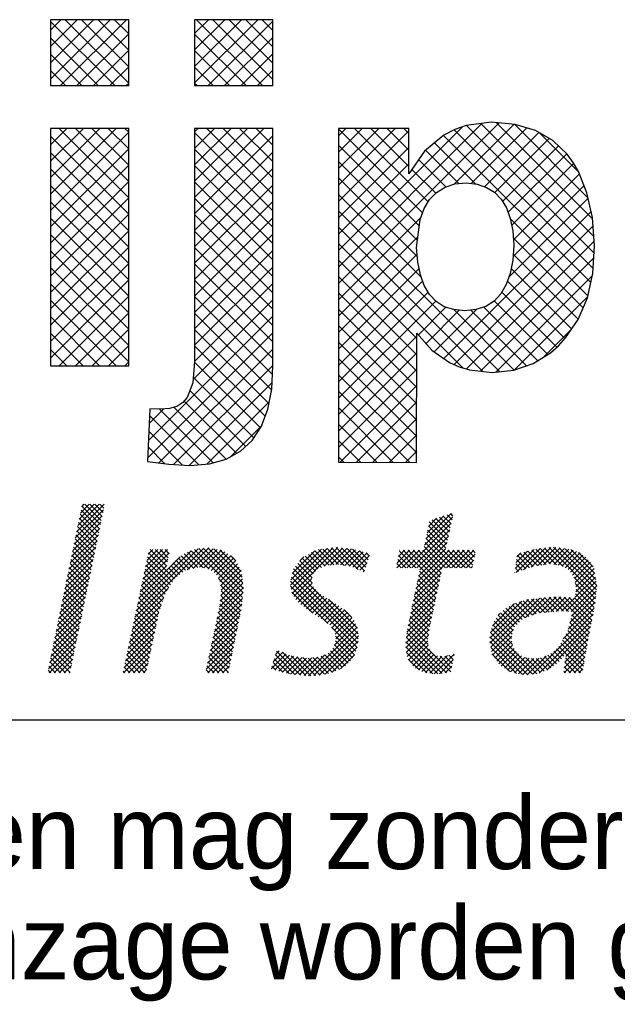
# Model space of a CAD drawing. Extents: x -33748 to 12452, y -14932 to 2888.
# Tile 146 of 194: x -27479 to -27185, y -2992 to -2507. Entities that reach past the tile are written whole.
import ezdxf

# ---------------------------------------------------------------- set-up
doc = ezdxf.new("R2010")
doc.units = 0
doc.header["$LTSCALE"] = 20
doc.layers.get('0').update_dxf_attribs({"color": 15, "linetype": 'CONTINUOUS'})
for name, color, linetype in [('00KAD070', 5, 'CONTINUOUS'), ('7', 7, 'CONTINUOUS'), ('BL$2----', 7, 'CONTINUOUS')]:
    doc.layers.add(name, color=color, linetype=linetype)
doc.styles.add('BURO-018', font='BUROFONT.shx', dxfattribs={"height": 36})

# ---------------------------------------------------------------- blocks, each defined once
blk = doc.blocks.new('A4-VER')
at = {"layer": '00KAD070', "linetype": 'CONTINUOUS'}
blk.add_line((10, 10), (200, 10), dxfattribs=at)
blk = doc.blocks.new('*X14')
at = {"color": 0}
for p, q in [((-16.562, -47.095), (-14.002, -44.535)), ((-16.446, -46.53), (-13.951, -44.035)), ((-16.329, -45.964), (-14.4, -44.035)), ((-16.213, -45.399), (-14.849, -44.035)), ((-16.096, -44.833), (-15.298, -44.035)), ((-14.357, -46.26), (-16.043, -44.574)), ((-15.98, -44.268), (-15.747, -44.035)), ((-14.281, -45.887), (-15.966, -44.201)), ((-14.204, -45.515), (-15.684, -44.035)), ((-14.127, -45.143), (-15.235, -44.035)), ((-14.05, -44.77), (-14.786, -44.035)), ((-13.974, -44.398), (-14.337, -44.035)), ((-16.679, -47.66), (-14.118, -45.1)), ((-14.511, -47.004), (-16.196, -45.318)), ((-14.434, -46.632), (-16.12, -44.946)), ((15.111, -47.751), (17.673, -45.188)), ((15.228, -47.185), (17.546, -44.867)), ((15.346, -46.618), (16.88, -45.084)), ((15.463, -46.051), (16.213, -45.301)), ((17.286, -46.921), (15.801, -45.436)), ((17.368, -46.554), (16.14, -45.325)), ((17.45, -46.187), (16.478, -45.215)), ((17.532, -45.82), (16.817, -45.105)), ((17.614, -45.453), (17.156, -44.994)), ((17.696, -45.086), (17.494, -44.884)), ((-16.911, -48.791), (-14.351, -46.231)), ((-16.795, -48.226), (-14.235, -45.666)), ((-14.741, -48.121), (-16.426, -46.435)), ((-14.664, -47.749), (-16.35, -46.063)), ((-14.587, -47.376), (-16.273, -45.691)), ((13.508, -49.803), (17.544, -45.767)), ((13.957, -49.803), (17.415, -46.345)), ((17.039, -48.021), (15.396, -46.378)), ((17.122, -47.654), (15.473, -46.006)), ((17.204, -47.288), (15.55, -45.634)), ((-17.028, -49.357), (-14.468, -46.797)), ((-14.894, -48.866), (-16.58, -47.18)), ((-14.817, -48.493), (-16.503, -46.808)), ((14.406, -49.803), (17.285, -46.924)), ((17.923, -49.803), (15.241, -47.121)), ((18.372, -49.803), (15.319, -46.749)), ((-17.261, -50.488), (-14.701, -47.928)), ((-17.144, -49.922), (-14.584, -47.362)), ((-15.047, -49.61), (-16.733, -47.925)), ((-14.971, -49.238), (-16.656, -47.552)), ((-11.166, -54.271), (-4.903, -48.008)), ((-11.044, -53.7), (-5.414, -48.07)), ((-10.313, -50.275), (-8.189, -48.151)), ((-10.191, -49.704), (-8.638, -48.151)), ((-10.069, -49.133), (-9.087, -48.151)), ((-9.947, -48.562), (-9.536, -48.151)), ((-8.284, -49.639), (-9.772, -48.151)), ((-8.207, -49.267), (-9.323, -48.151)), ((-8.131, -48.894), (-8.874, -48.151)), ((-8.054, -48.522), (-8.425, -48.151)), ((-6.425, -49.98), (-4.451, -48.005)), ((-5.861, -49.864), (-4.07, -48.073)), ((-1.396, -52.486), (-5.747, -48.134)), ((-1.351, -52.082), (-5.368, -48.065)), ((-5.301, -49.753), (-3.689, -48.141)), ((-1.306, -51.678), (-4.968, -48.016)), ((-4.911, -49.812), (-3.308, -48.209)), ((-1.354, -51.18), (-4.547, -47.988)), ((-1.432, -50.653), (-4, -48.085)), ((-1.51, -50.126), (-3.454, -48.183)), ((2.952, -51.379), (6.281, -48.05)), ((2.995, -50.886), (5.762, -48.12)), ((3.025, -51.755), (6.799, -47.98)), ((3.098, -52.131), (7.259, -47.97)), ((6.874, -49.53), (5.499, -48.155)), ((7.308, -49.515), (5.895, -48.102)), ((6.015, -49.662), (7.667, -48.01)), ((7.834, -49.592), (6.29, -48.049)), ((6.566, -49.561), (8.076, -48.05)), ((8.359, -49.669), (6.686, -47.995)), ((7.065, -49.511), (8.485, -48.091)), ((9.105, -49.966), (7.093, -47.953)), ((7.484, -49.541), (8.852, -48.172)), ((9.666, -50.077), (7.591, -48.003)), ((9.78, -49.742), (8.09, -48.052)), ((9.893, -49.406), (8.588, -48.101)), ((12.61, -49.803), (14.211, -48.202)), ((12.622, -49.342), (13.762, -48.202)), ((12.739, -48.776), (13.313, -48.202)), ((12.855, -48.21), (12.864, -48.202)), ((13.059, -49.803), (14.66, -48.202)), ((16.382, -51.405), (13.179, -48.202)), ((16.46, -51.034), (13.628, -48.202)), ((16.538, -50.663), (14.077, -48.202)), ((14.209, -52.245), (18.252, -48.202)), ((14.325, -51.68), (17.803, -48.202)), ((14.442, -51.114), (17.354, -48.202)), ((16.616, -50.292), (14.526, -48.202)), ((14.558, -50.548), (17.026, -48.081)), ((14.675, -49.983), (17.156, -47.502)), ((16.694, -49.921), (14.975, -48.202)), ((17.025, -49.803), (15.087, -47.865)), ((17.474, -49.803), (15.164, -47.493)), ((17.1, -49.803), (18.701, -48.202)), ((18.821, -49.803), (17.22, -48.202)), ((17.549, -49.803), (19.15, -48.202)), ((19.27, -49.803), (17.669, -48.202)), ((17.998, -49.803), (19.599, -48.202)), ((19.486, -49.57), (18.118, -48.202)), ((19.563, -49.198), (18.567, -48.202)), ((19.64, -48.825), (19.016, -48.202)), ((19.716, -48.453), (19.465, -48.202)), ((23.357, -49.832), (25.047, -48.142)), ((23.42, -50.218), (25.59, -48.048)), ((24.107, -49.98), (26.087, -48)), ((24.795, -49.741), (26.584, -47.952)), ((26.148, -49.497), (24.845, -48.194)), ((26.555, -49.455), (25.203, -48.102)), ((25.38, -49.605), (27.039, -47.947)), ((27.081, -49.532), (25.597, -48.047)), ((25.903, -49.531), (27.429, -48.006)), ((27.683, -49.684), (26.006, -48.008)), ((30.667, -52.22), (26.416, -47.968)), ((26.425, -49.458), (27.818, -48.065)), ((30.704, -51.808), (26.825, -47.929)), ((26.836, -49.496), (28.208, -48.124)), ((27.228, -49.554), (28.591, -48.19)), ((30.742, -51.397), (27.337, -47.992)), ((30.662, -50.868), (27.866, -48.072)), ((30.569, -50.326), (28.396, -48.152)), ((-17.494, -51.619), (-14.934, -49.059)), ((-17.377, -51.053), (-14.817, -48.493)), ((-15.278, -50.727), (-16.963, -49.042)), ((-15.201, -50.355), (-16.886, -48.67)), ((-15.124, -49.983), (-16.81, -48.297)), ((-10.922, -53.129), (-6.052, -48.259)), ((-10.8, -52.559), (-7.059, -48.817)), ((-10.556, -51.417), (-8.156, -49.016)), ((-10.435, -50.846), (-8.04, -48.451)), ((-7.747, -51.073), (-10.002, -48.819)), ((-8.36, -50.012), (-9.923, -48.449)), ((-6.563, -50.012), (-7.454, -49.122)), ((-6.194, -49.932), (-7.2, -48.926)), ((-5.821, -49.856), (-6.947, -48.731)), ((-5.448, -49.78), (-6.693, -48.535)), ((-4.977, -49.802), (-6.384, -48.395)), ((-4.411, -49.92), (-6.066, -48.265)), ((-4.521, -49.872), (-3.006, -48.356)), ((-4.237, -50.036), (-2.735, -48.535)), ((-3.967, -50.216), (-2.465, -48.713)), ((-3.758, -50.455), (-2.194, -48.891)), ((-2.009, -49.179), (-2.494, -48.693)), ((3.118, -50.314), (5.158, -48.275)), ((3.811, -49.173), (4.163, -48.821)), ((5.22, -50.122), (4.016, -48.918)), ((5.445, -49.897), (4.296, -48.748)), ((5.759, -49.763), (4.585, -48.589)), ((6.082, -49.636), (4.875, -48.43)), ((6.466, -49.571), (5.165, -48.271)), ((7.876, -49.598), (9.206, -48.268)), ((8.267, -49.655), (9.56, -48.363)), ((8.612, -49.76), (9.913, -48.459)), ((8.929, -49.892), (10.138, -48.682)), ((10.007, -49.071), (9.203, -48.267)), ((10.12, -48.736), (9.818, -48.433)), ((13.433, -49.803), (12.682, -49.052)), ((13.882, -49.803), (12.759, -48.68)), ((14.331, -49.803), (12.835, -48.307)), ((18.447, -49.803), (19.695, -48.555)), ((18.896, -49.803), (19.579, -49.12)), ((23.425, -49.315), (24.442, -48.298)), ((24.314, -49.908), (23.46, -49.054)), ((23.494, -48.797), (23.837, -48.454)), ((24.647, -49.792), (23.513, -48.657)), ((24.981, -49.676), (23.774, -48.47)), ((25.361, -49.608), (24.131, -48.378)), ((25.755, -49.552), (24.488, -48.286)), ((27.598, -49.633), (28.907, -48.323)), ((27.877, -49.802), (29.222, -48.457)), ((28.156, -49.972), (29.484, -48.644)), ((28.369, -50.209), (29.746, -48.831)), ((28.545, -50.482), (29.96, -49.066)), ((30.397, -49.704), (29.095, -48.403)), ((-17.61, -52.184), (-15.05, -49.624)), ((-15.431, -51.472), (-17.116, -49.787)), ((-15.354, -51.1), (-17.04, -49.414)), ((-10.678, -51.988), (-8.272, -49.581)), ((-8.267, -51.901), (-10.239, -49.929)), ((-8.093, -51.625), (-10.16, -49.559)), ((-7.92, -51.349), (-10.081, -49.189)), ((-7.322, -50.6), (-8.104, -49.818)), ((-7.069, -50.404), (-7.892, -49.581)), ((-6.816, -50.208), (-7.681, -49.344)), ((-3.587, -50.733), (-2.017, -49.164)), ((-3.443, -51.038), (-1.855, -49.45)), ((-3.389, -51.434), (-1.692, -49.736)), ((-3.336, -51.829), (-1.529, -50.023)), ((9.088, -55.786), (3.215, -49.912)), ((4.931, -51.179), (3.415, -49.664)), ((4.915, -50.714), (3.616, -49.415)), ((5.001, -50.352), (3.816, -49.166)), ((9.246, -50.024), (9.909, -49.361)), ((9.563, -50.156), (9.679, -50.04)), ((12.535, -49.803), (12.528, -49.796)), ((12.984, -49.803), (12.605, -49.424)), ((19.345, -49.803), (19.462, -49.686)), ((23.648, -50.139), (23.355, -49.847)), ((23.981, -50.024), (23.407, -49.45)), ((28.716, -50.76), (30.172, -49.303)), ((28.774, -51.15), (30.334, -49.59)), ((28.832, -51.541), (30.492, -49.881)), ((-17.843, -53.315), (-15.283, -50.755)), ((-17.727, -52.75), (-15.167, -50.19)), ((-15.661, -52.589), (-17.346, -50.904)), ((-15.584, -52.217), (-17.27, -50.531)), ((-15.508, -51.844), (-17.193, -50.159)), ((-8.534, -52.531), (-10.397, -50.669)), ((-8.421, -52.196), (-10.318, -50.299)), ((-7.574, -50.797), (-8.316, -50.056)), ((-1.441, -52.89), (-3.569, -50.761)), ((-3.43, -52.822), (-1.41, -50.802)), ((-3.375, -52.318), (-1.468, -50.41)), ((9.063, -56.658), (3.048, -50.643)), ((9.103, -56.249), (3.127, -50.273)), ((3.273, -52.405), (4.899, -50.778)), ((13.976, -53.376), (16.498, -50.854)), ((14.092, -52.811), (16.618, -50.285)), ((16.149, -52.519), (14.493, -50.863)), ((16.227, -52.148), (14.57, -50.491)), ((16.304, -51.776), (14.647, -50.119)), ((23.314, -50.255), (23.302, -50.243)), ((30.629, -52.631), (28.662, -50.663)), ((28.793, -52.478), (30.624, -50.647)), ((28.843, -51.979), (30.558, -50.264)), ((-17.959, -53.88), (-15.4, -51.321)), ((-15.814, -53.334), (-17.5, -51.648)), ((-15.738, -52.961), (-17.423, -51.276)), ((-11.288, -54.842), (-8.131, -51.685)), ((-8.875, -53.538), (-10.634, -51.779)), ((-8.761, -53.203), (-10.555, -51.409)), ((-8.648, -52.867), (-10.476, -51.039)), ((-3.61, -53.9), (-1.295, -51.585)), ((-3.491, -53.331), (-1.352, -51.193)), ((-1.486, -53.294), (-3.396, -51.384)), ((8.99, -57.034), (2.968, -51.012)), ((6.354, -54.847), (2.968, -51.461)), ((3.45, -52.676), (4.935, -51.191)), ((3.647, -52.928), (5.058, -51.518)), ((3.9, -53.124), (5.254, -51.771)), ((13.859, -53.942), (16.379, -51.422)), ((15.993, -53.261), (14.34, -51.608)), ((16.071, -52.89), (14.417, -51.236)), ((27.966, -53.754), (30.69, -51.03)), ((28.405, -53.764), (30.739, -51.43)), ((30.591, -53.041), (28.787, -51.238)), ((30.517, -53.417), (28.865, -51.764)), ((-18.192, -55.011), (-15.633, -52.452)), ((-18.076, -54.446), (-15.516, -51.886)), ((-15.968, -54.078), (-17.653, -52.393)), ((-15.891, -53.706), (-17.576, -52.021)), ((-11.41, -55.413), (-8.537, -52.541)), ((-9.068, -54.243), (-10.792, -52.519)), ((-8.988, -53.874), (-10.713, -52.149)), ((-3.849, -55.036), (-1.408, -52.595)), ((-3.73, -54.468), (-1.352, -52.09)), ((-1.688, -54.439), (-3.418, -52.709)), ((-1.612, -54.066), (-3.374, -52.304)), ((-1.535, -53.694), (-3.329, -51.899)), ((4.976, -53.918), (3.076, -52.019)), ((4.153, -53.32), (5.467, -52.006)), ((4.408, -53.515), (5.707, -52.215)), ((4.67, -53.701), (5.982, -52.389)), ((4.933, -53.888), (6.257, -52.564)), ((9.024, -55.272), (6.416, -52.664)), ((13.626, -55.073), (16.14, -52.559)), ((13.743, -54.507), (16.259, -51.99)), ((15.837, -54.003), (14.187, -52.353)), ((15.915, -53.632), (14.263, -51.98)), ((21.04, -56.19), (24.553, -52.677)), ((21.05, -56.629), (25.056, -52.623)), ((21.121, -57.007), (25.56, -52.568)), ((24.247, -54.33), (26.063, -52.514)), ((25.597, -53.885), (24.405, -52.693)), ((26.014, -53.852), (24.811, -52.649)), ((24.94, -54.086), (26.567, -52.46)), ((26.43, -53.82), (25.216, -52.606)), ((25.589, -53.886), (27.049, -52.426)), ((26.846, -53.787), (25.621, -52.562)), ((27.262, -53.754), (26.026, -52.518)), ((26.077, -53.847), (27.475, -52.45)), ((27.706, -53.748), (26.432, -52.474)), ((26.564, -53.809), (27.9, -52.473)), ((28.165, -53.759), (26.837, -52.431)), ((27.052, -53.771), (28.326, -52.497)), ((30.15, -55.295), (27.295, -52.44)), ((27.527, -53.744), (28.751, -52.52)), ((30.224, -54.919), (27.77, -52.466)), ((30.297, -54.544), (28.245, -52.492)), ((28.285, -54.783), (30.649, -52.419)), ((28.432, -54.187), (30.694, -51.924)), ((30.37, -54.168), (28.721, -52.518)), ((30.444, -53.793), (28.824, -52.173)), ((-18.425, -56.142), (-15.866, -53.583)), ((-18.309, -55.577), (-15.749, -53.017)), ((-16.198, -55.195), (-17.883, -53.51)), ((-16.121, -54.823), (-17.806, -53.138)), ((-16.044, -54.451), (-17.73, -52.765)), ((-11.532, -55.984), (-8.767, -53.219)), ((-9.224, -54.985), (-10.95, -53.259)), ((-9.146, -54.614), (-10.871, -52.889)), ((-4.088, -56.173), (-1.52, -53.606)), ((-3.968, -55.605), (-1.464, -53.1)), ((-1.841, -55.184), (-3.526, -53.499)), ((-1.765, -54.811), (-3.462, -53.113)), ((5.195, -54.074), (6.532, -52.738)), ((5.468, -54.251), (6.807, -52.912)), ((5.75, -54.417), (7.082, -53.086)), ((6.033, -54.583), (7.356, -53.26)), ((6.281, -54.785), (7.613, -53.452)), ((8.522, -54.321), (7.784, -53.584)), ((13.514, -55.634), (16.021, -53.127)), ((15.603, -55.116), (13.956, -53.47)), ((15.681, -54.745), (14.033, -53.097)), ((15.759, -54.374), (14.11, -52.725)), ((21.094, -55.687), (23.956, -52.825)), ((21.268, -55.064), (23.277, -53.055)), ((23.743, -54.725), (22.483, -53.465)), ((23.975, -54.508), (22.779, -53.312)), ((24.246, -54.33), (23.075, -53.159)), ((24.579, -54.213), (23.378, -53.013)), ((24.911, -54.097), (23.717, -52.903)), ((25.243, -53.98), (24.056, -52.793)), ((27.704, -56.262), (30.51, -53.456)), ((28.138, -55.378), (30.604, -52.913)), ((-18.542, -56.708), (-15.982, -54.148)), ((-16.351, -55.94), (-18.036, -54.255)), ((-16.275, -55.567), (-17.96, -53.882)), ((-11.776, -57.126), (-9.115, -54.465)), ((-11.654, -56.555), (-8.996, -53.897)), ((-9.458, -56.098), (-11.187, -54.369)), ((-9.38, -55.727), (-11.108, -53.999)), ((-9.302, -55.356), (-11.029, -53.629)), ((-4.207, -56.742), (-1.632, -54.167)), ((-1.994, -55.929), (-3.682, -54.241)), ((-1.918, -55.556), (-3.604, -53.87)), ((6.523, -54.992), (7.867, -53.647)), ((6.727, -55.236), (8.121, -53.842)), ((6.912, -55.5), (8.329, -54.083)), ((7.021, -55.841), (8.53, -54.332)), ((13.412, -56.634), (15.782, -54.264)), ((13.463, -56.134), (15.901, -53.696)), ((15.48, -55.892), (13.803, -54.214)), ((15.533, -55.495), (13.88, -53.842)), ((23.052, -55.83), (21.609, -54.386)), ((23.15, -55.479), (21.788, -54.117)), ((21.832, -54.051), (21.937, -53.946)), ((23.28, -55.16), (22.006, -53.886)), ((23.512, -54.943), (22.245, -53.675)), ((24.952, -59.462), (30.401, -54.014)), ((30.003, -56.046), (28.375, -54.417)), ((30.077, -55.67), (28.463, -54.057)), ((-18.774, -57.839), (-16.215, -55.279)), ((-18.658, -57.273), (-16.099, -54.714)), ((-16.581, -57.057), (-18.266, -55.372)), ((-16.505, -56.684), (-18.19, -54.999)), ((-16.428, -56.312), (-18.113, -54.627)), ((-11.898, -57.697), (-9.235, -55.034)), ((-9.614, -56.84), (-11.345, -55.109)), ((-9.536, -56.469), (-11.266, -54.739)), ((-4.446, -57.878), (-1.864, -55.297)), ((-4.326, -57.31), (-1.748, -54.732)), ((-2.224, -57.046), (-3.916, -55.354)), ((-2.147, -56.674), (-3.838, -54.983)), ((-2.071, -56.301), (-3.76, -54.612)), ((4.6, -59.609), (9.003, -55.205)), ((8.89, -57.384), (6.691, -55.185)), ((6.939, -56.821), (8.861, -54.899)), ((7.07, -56.241), (8.719, -54.592)), ((13.426, -57.069), (15.662, -54.833)), ((13.486, -57.458), (15.546, -55.398)), ((17.489, -59.247), (13.573, -55.331)), ((15.442, -56.751), (13.65, -54.959)), ((15.428, -56.288), (13.726, -54.586)), ((25.294, -59.419), (21.182, -55.307)), ((21.192, -57.386), (23.184, -55.394)), ((23.081, -56.757), (21.3, -54.976)), ((23.003, -56.23), (21.429, -54.656)), ((25.499, -59.364), (30.291, -54.572)), ((26.222, -59.091), (30.182, -55.13)), ((29.863, -56.804), (28.197, -55.138)), ((29.93, -56.422), (28.286, -54.778)), ((-18.891, -58.404), (-16.332, -55.845)), ((-16.735, -57.801), (-18.42, -56.116)), ((-16.658, -57.429), (-18.343, -55.744)), ((-12.142, -58.839), (-9.474, -56.171)), ((-12.02, -58.268), (-9.354, -55.602)), ((-9.848, -57.953), (-11.582, -56.219)), ((-9.77, -57.582), (-11.503, -55.849)), ((-9.692, -57.211), (-11.424, -55.479)), ((-4.565, -58.447), (-1.98, -55.862)), ((-2.377, -57.791), (-4.072, -56.096)), ((-2.3, -57.419), (-3.994, -55.725)), ((5.083, -59.575), (9.064, -55.594)), ((5.567, -59.54), (9.114, -55.993)), ((8.757, -57.699), (7.054, -55.997)), ((16.727, -59.383), (13.465, -56.121)), ((17.122, -59.329), (13.506, -55.713)), ((13.547, -57.846), (15.477, -55.916)), ((24.496, -59.519), (21.053, -56.076)), ((24.895, -59.469), (21.096, -55.67)), ((21.295, -57.731), (23.032, -55.994)), ((29.664, -57.952), (27.803, -56.091)), ((27.851, -58.36), (29.964, -56.246)), ((27.919, -57.842), (30.073, -55.688)), ((29.73, -57.569), (27.969, -55.808)), ((29.797, -57.187), (28.108, -55.498)), ((-19.007, -58.969), (-16.448, -56.41)), ((-18.921, -59.332), (-16.565, -56.976)), ((-16.888, -58.546), (-18.573, -56.861)), ((-16.811, -58.174), (-18.496, -56.489)), ((-12.186, -59.332), (-9.593, -56.739)), ((-10.004, -58.695), (-11.74, -56.959)), ((-9.926, -58.324), (-11.661, -56.589)), ((-4.684, -59.015), (-2.096, -56.427)), ((-4.552, -59.332), (-2.212, -56.992)), ((-2.53, -58.536), (-4.227, -56.838)), ((-2.453, -58.164), (-4.149, -56.467)), ((6.113, -59.443), (9.081, -56.475)), ((6.707, -59.298), (8.998, -57.007)), ((8.18, -58.469), (6.795, -57.084)), ((8.404, -58.245), (6.946, -56.787)), ((8.591, -57.983), (7.029, -56.421)), ((15.86, -59.414), (13.41, -56.964)), ((16.331, -59.436), (13.423, -56.528)), ((13.683, -58.159), (15.408, -56.434)), ((13.861, -58.43), (15.457, -56.834)), ((14.039, -58.701), (15.567, -57.173)), ((24.002, -59.474), (21.026, -56.498)), ((23.463, -59.384), (21.129, -57.05)), ((21.479, -57.997), (23.026, -56.45)), ((21.662, -58.262), (23.094, -56.83)), ((21.846, -58.527), (23.231, -57.142)), ((27.746, -57.83), (27.082, -57.166)), ((29.464, -59.099), (27.306, -56.941)), ((29.531, -58.717), (27.472, -56.658)), ((29.597, -58.334), (27.638, -56.375)), ((27.782, -58.877), (29.865, -56.794)), ((-17.449, -59.332), (-18.803, -57.978)), ((-17.041, -59.291), (-18.727, -57.606)), ((-16.965, -58.918), (-18.65, -57.233)), ((-18.472, -59.332), (-16.681, -57.541)), ((-10.714, -59.332), (-11.977, -58.069)), ((-10.265, -59.332), (-11.898, -57.699)), ((-10.082, -59.066), (-11.819, -57.329)), ((-11.737, -59.332), (-9.713, -57.308)), ((-11.288, -59.332), (-9.832, -57.876)), ((-3.081, -59.332), (-4.461, -57.952)), ((-2.683, -59.281), (-4.383, -57.581)), ((-2.606, -58.909), (-4.305, -57.209)), ((-4.103, -59.332), (-2.328, -57.557)), ((1.195, -58.973), (2.565, -57.602)), ((1.395, -58.323), (2.25, -57.469)), ((2.862, -59.437), (1.478, -58.054)), ((1.543, -59.074), (2.881, -57.736)), ((3.361, -59.488), (1.584, -57.711)), ((1.596, -57.674), (1.934, -57.336)), ((3.861, -59.539), (1.69, -57.368)), ((1.893, -59.173), (3.233, -57.833)), ((4.361, -59.589), (2.234, -57.462)), ((2.244, -59.271), (3.628, -57.887)), ((2.594, -59.37), (4.022, -57.942)), ((2.965, -59.448), (4.416, -57.996)), ((4.814, -59.594), (3.012, -57.791)), ((3.373, -59.489), (4.893, -57.969)), ((5.233, -59.564), (3.545, -57.876)), ((3.78, -59.531), (5.4, -57.911)), ((5.651, -59.533), (4.066, -57.948)), ((4.188, -59.572), (6.071, -57.689)), ((6.027, -59.46), (4.573, -58.005)), ((6.403, -59.387), (4.976, -57.959)), ((6.748, -59.282), (5.379, -57.913)), ((7.072, -59.157), (5.749, -57.834)), ((7.388, -59.025), (6.058, -57.695)), ((7.669, -58.856), (6.368, -57.555)), ((7.95, -58.688), (6.592, -57.33)), ((7.49, -58.964), (8.759, -57.694)), ((15.332, -59.336), (13.492, -57.495)), ((14.287, -58.902), (15.743, -57.446)), ((14.575, -59.063), (15.993, -57.645)), ((14.863, -59.224), (16.303, -57.785)), ((15.218, -59.319), (16.68, -57.856)), ((15.608, -59.377), (17.211, -57.774)), ((15.999, -59.435), (17.796, -57.639)), ((17.569, -58.878), (16.519, -57.828)), ((17.648, -58.508), (16.955, -57.815)), ((17.727, -58.139), (17.334, -57.746)), ((17.807, -57.769), (17.699, -57.661)), ((22.839, -59.209), (21.232, -57.602)), ((22.081, -58.741), (23.42, -57.403)), ((22.359, -58.912), (23.646, -57.626)), ((22.636, -59.084), (23.922, -57.798)), ((22.914, -59.255), (24.222, -57.948)), ((23.267, -59.351), (24.606, -58.012)), ((23.652, -59.415), (25.019, -58.048)), ((24.037, -59.48), (25.522, -57.995)), ((25.636, -59.312), (24.282, -57.958)), ((24.439, -59.526), (26.153, -57.812)), ((25.962, -59.189), (24.821, -58.048)), ((26.288, -59.066), (25.246, -58.024)), ((26.558, -58.887), (25.646, -57.975)), ((26.821, -58.701), (25.986, -57.866)), ((27.084, -58.515), (26.311, -57.742)), ((27.318, -58.3), (26.585, -57.567)), ((27.532, -58.065), (26.851, -57.384)), ((27.776, -59.332), (29.771, -57.338)), ((29.248, -59.332), (27.901, -57.984)), ((28.225, -59.332), (29.676, -57.881)), ((-18.347, -59.332), (-18.957, -58.723)), ((-17.898, -59.332), (-18.88, -58.35)), ((-18.023, -59.332), (-16.798, -58.107)), ((-17.574, -59.332), (-16.914, -58.672)), ((-11.612, -59.332), (-12.135, -58.809)), ((-11.163, -59.332), (-12.056, -58.439)), ((-10.839, -59.332), (-9.952, -58.445)), ((-3.979, -59.332), (-4.617, -58.694)), ((-3.53, -59.332), (-4.539, -58.323)), ((-3.654, -59.332), (-2.445, -58.122)), ((-3.205, -59.332), (-2.561, -58.687)), ((1.623, -59.097), (1.267, -58.74)), ((2.247, -59.272), (1.373, -58.397)), ((14.655, -59.107), (13.636, -58.088)), ((16.465, -59.418), (17.723, -58.16)), ((16.984, -59.348), (17.6, -58.732)), ((28.35, -59.332), (27.795, -58.777)), ((28.799, -59.332), (27.848, -58.381)), ((28.675, -59.332), (29.582, -58.425)), ((29.124, -59.332), (29.487, -58.968)), ((-18.796, -59.332), (-19.033, -59.095)), ((-17.125, -59.332), (-17.031, -59.238)), ((-12.061, -59.332), (-12.214, -59.179)), ((-10.39, -59.332), (-10.071, -59.013)), ((-4.428, -59.332), (-4.695, -59.065)), ((-2.756, -59.332), (-2.677, -59.252)), ((27.901, -59.332), (27.743, -59.174))]:
    blk.add_line(p, q, dxfattribs=at)

msp = doc.modelspace()

# ---------------------------------------------------------------- linework, layer by layer
at = {"color": 170}
for p, q in [((-27464.23136, -2536.08057), (-27434.89068, -2506.73989)), ((-27464.23136, -2527.99834), (-27442.97291, -2506.73989)), ((-27464.23136, -2519.91611), (-27451.05514, -2506.73989)), ((-27464.23136, -2511.83388), (-27459.13737, -2506.73989)), ((-27432.59281, -2539.21204), (-27464.23136, -2507.5735)), ((-27459.2806, -2539.21204), (-27426.80845, -2506.73989)), ((-27425.72865, -2537.99397), (-27456.98274, -2506.73989)), ((-27425.72865, -2529.91174), (-27448.90051, -2506.73989)), ((-27425.72865, -2521.82951), (-27440.81828, -2506.73989)), ((-27425.72865, -2513.74728), (-27432.73605, -2506.73989)), ((-27393.24619, -2537.83547), (-27362.1506, -2506.73989)), ((-27393.24619, -2529.75324), (-27370.23283, -2506.73989)), ((-27393.24619, -2521.67101), (-27378.31506, -2506.73989)), ((-27393.24619, -2513.58878), (-27386.39729, -2506.73989)), ((-27359.85274, -2539.21204), (-27392.3249, -2506.73989)), ((-27386.54053, -2539.21204), (-27354.73833, -2507.40985)), ((-27354.73833, -2536.24422), (-27384.24267, -2506.73989)), ((-27354.73833, -2528.16199), (-27376.16044, -2506.73989)), ((-27354.73833, -2520.07976), (-27368.0782, -2506.73989)), ((-27354.73833, -2511.99753), (-27359.99597, -2506.73989)), ((-27440.67504, -2539.21204), (-27464.23136, -2515.65573)), ((-27451.19837, -2539.21204), (-27425.72865, -2513.74233)), ((-27367.93497, -2539.21204), (-27393.24619, -2513.90083)), ((-27378.4583, -2539.21204), (-27354.73833, -2515.49208)), ((-27443.11614, -2539.21204), (-27425.72865, -2521.82456)), ((-27376.0172, -2539.21204), (-27393.24619, -2521.98306)), ((-27448.75727, -2539.21204), (-27464.23136, -2523.73796)), ((-27370.37607, -2539.21204), (-27354.73833, -2523.57431)), ((-27456.8395, -2539.21204), (-27464.23136, -2531.82019)), ((-27435.03391, -2539.21204), (-27425.72865, -2529.90679)), ((-27384.09943, -2539.21204), (-27393.24619, -2530.06529)), ((-27362.29384, -2539.21204), (-27354.73833, -2531.65654)), ((-27426.95168, -2539.21204), (-27425.72865, -2537.98902)), ((-27392.18166, -2539.21204), (-27393.24619, -2538.14752)), ((-27464.23136, -2592.65618), (-27431.87866, -2560.30348)), ((-27464.23136, -2584.57395), (-27439.96089, -2560.30348)), ((-27464.23136, -2576.49172), (-27448.04312, -2560.30348)), ((-27464.23136, -2568.40949), (-27456.12535, -2560.30348)), ((-27464.23136, -2560.32726), (-27464.20758, -2560.30348)), ((-27425.72865, -2594.56959), (-27459.99476, -2560.30348)), ((-27425.72865, -2586.48736), (-27451.91253, -2560.30348)), ((-27425.72865, -2578.40513), (-27443.8303, -2560.30348)), ((-27425.72865, -2570.3229), (-27435.74806, -2560.30348)), ((-27425.72865, -2562.24066), (-27427.66583, -2560.30348)), ((-27393.24619, -2594.41109), (-27359.13859, -2560.30348)), ((-27393.24619, -2586.32886), (-27367.22082, -2560.30348)), ((-27393.24619, -2578.24663), (-27375.30305, -2560.30348)), ((-27393.24619, -2570.1644), (-27383.38528, -2560.30348)), ((-27393.24619, -2562.08217), (-27391.46751, -2560.30348)), ((-27354.73833, -2592.81983), (-27387.25468, -2560.30348)), ((-27354.73833, -2584.7376), (-27379.17245, -2560.30348)), ((-27354.73833, -2576.65537), (-27371.09022, -2560.30348)), ((-27354.73833, -2568.57314), (-27363.00799, -2560.30348)), ((-27354.73833, -2560.49091), (-27354.92576, -2560.30348)), ((-27322.39503, -2636.71116), (-27243.21987, -2557.536)), ((-27322.39503, -2628.62893), (-27251.54648, -2557.78038)), ((-27322.39503, -2620.5467), (-27261.34042, -2559.49209)), ((-27322.39503, -2588.21778), (-27294.48074, -2560.30348)), ((-27322.39503, -2580.13554), (-27302.56297, -2560.30348)), ((-27322.39503, -2572.05331), (-27310.6452, -2560.30348)), ((-27322.39503, -2563.97108), (-27318.72743, -2560.30348)), ((-27280.97893, -2601.92139), (-27322.39503, -2560.50529)), ((-27322.39503, -2596.30001), (-27287.6859, -2561.59088)), ((-27278.27604, -2596.54206), (-27314.51461, -2560.30348)), ((-27287.6859, -2579.04996), (-27306.43238, -2560.30348)), ((-27287.6859, -2570.96773), (-27298.35015, -2560.30348)), ((-27287.6859, -2562.8855), (-27290.26792, -2560.30348)), ((-27265.39295, -2587.79131), (-27235.8777, -2558.27606)), ((-27197.01792, -2629.30679), (-27265.38225, -2560.94246)), ((-27196.50776, -2621.73472), (-27259.39956, -2558.84291)), ((-27256.982, -2587.46259), (-27229.58466, -2560.06525)), ((-27196.61602, -2613.54423), (-27252.28055, -2557.8797)), ((-27197.26812, -2604.8099), (-27244.69023, -2557.38779)), ((-27199.50409, -2594.4917), (-27235.70202, -2558.29376)), ((-27464.23136, -2600.73841), (-27425.72865, -2562.23571)), ((-27425.72865, -2602.65182), (-27464.23136, -2564.14912)), ((-27354.73833, -2600.90206), (-27393.24619, -2562.39421)), ((-27393.24619, -2602.49332), (-27354.73833, -2563.98546)), ((-27198.15239, -2636.25455), (-27270.62465, -2563.78229)), ((-27250.47334, -2589.03616), (-27223.71485, -2562.27766)), ((-27245.30563, -2591.95068), (-27218.5648, -2565.20985)), ((-27203.96129, -2581.95226), (-27223.53151, -2562.38205)), ((-27464.23136, -2608.82064), (-27425.72865, -2570.31794)), ((-27354.73833, -2608.9843), (-27393.24619, -2570.47644)), ((-27282.57955, -2608.40301), (-27322.39503, -2568.58752)), ((-27322.39503, -2604.38224), (-27287.6859, -2569.67311)), ((-27263.08263, -2587.48877), (-27279.43944, -2571.13196)), ((-27254.75518, -2587.73399), (-27275.03205, -2567.45712)), ((-27241.55113, -2596.27841), (-27214.09937, -2568.82665)), ((-27425.72865, -2610.73405), (-27464.23136, -2572.23135)), ((-27393.24619, -2610.57555), (-27354.73833, -2572.06769)), ((-27269.52351, -2589.13012), (-27282.87991, -2575.77372)), ((-27238.85114, -2601.66065), (-27209.98025, -2572.78976)), ((-27464.23136, -2616.90287), (-27425.72865, -2578.40017)), ((-27425.72865, -2618.81628), (-27464.23136, -2580.31358)), ((-27354.73833, -2617.06653), (-27393.24619, -2578.55867)), ((-27393.24619, -2618.65778), (-27354.73833, -2580.14992)), ((-27283.46918, -2615.5956), (-27322.39503, -2576.66975)), ((-27322.39503, -2612.46447), (-27287.6859, -2577.75534)), ((-27274.47037, -2592.26549), (-27286.191, -2580.54486)), ((-27237.07639, -2607.96813), (-27206.53516, -2577.4269)), ((-27283.55351, -2623.59351), (-27322.39503, -2584.75198)), ((-27236.22963, -2615.2036), (-27203.68671, -2582.66068)), ((-27464.23136, -2624.9851), (-27425.72865, -2586.4824)), ((-27425.72865, -2626.89851), (-27464.23136, -2588.39581)), ((-27354.73833, -2625.14876), (-27393.24619, -2586.6409)), ((-27393.24619, -2626.74001), (-27354.73833, -2588.23215)), ((-27236.38211, -2623.43831), (-27201.42907, -2588.48527)), ((-27464.23136, -2633.06733), (-27425.72865, -2594.56463)), ((-27354.73833, -2633.23099), (-27393.24619, -2594.72313)), ((-27281.67608, -2633.55317), (-27322.39503, -2592.83421)), ((-27238.40606, -2633.54449), (-27199.47629, -2594.61472)), ((-27425.72865, -2634.98074), (-27464.23136, -2596.47804)), ((-27393.24619, -2634.82224), (-27354.73833, -2596.31438)), ((-27464.23136, -2641.14956), (-27425.72865, -2602.64686)), ((-27425.72865, -2643.06297), (-27464.23136, -2604.56027)), ((-27354.73833, -2641.31322), (-27393.24619, -2602.80536)), ((-27393.24619, -2642.90447), (-27354.73833, -2604.39661)), ((-27243.13005, -2680.18142), (-27322.39503, -2600.91644)), ((-27322.39503, -2644.79339), (-27281.81811, -2604.21647)), ((-27270.51692, -2673.73758), (-27197.9865, -2601.20716)), ((-27199.59504, -2642.89413), (-27237.78575, -2604.70342)), ((-27251.41609, -2679.97762), (-27322.39503, -2608.99867)), ((-27265.40903, -2676.71192), (-27197.00682, -2608.30972)), ((-27464.23136, -2649.23179), (-27425.72865, -2610.72909)), ((-27425.72865, -2651.1452), (-27464.23136, -2612.6425)), ((-27354.73833, -2649.39545), (-27393.24619, -2610.88759)), ((-27393.24619, -2650.9867), (-27354.73833, -2612.47884)), ((-27322.39503, -2652.87562), (-27283.23688, -2613.71747)), ((-27201.88997, -2648.68143), (-27236.28017, -2614.29123)), ((-27464.23136, -2657.31402), (-27425.72865, -2618.81132)), ((-27354.73833, -2657.47768), (-27393.24619, -2618.96982)), ((-27261.20727, -2678.26867), (-27322.39503, -2617.0809)), ((-27259.39546, -2678.78058), (-27196.44533, -2615.83045)), ((-27425.72865, -2659.22743), (-27464.23136, -2620.72473)), ((-27393.24619, -2659.06893), (-27354.73833, -2620.56108)), ((-27322.39503, -2660.95785), (-27283.65304, -2622.21586)), ((-27252.39513, -2679.86249), (-27196.66961, -2624.13696)), ((-27204.32999, -2654.32364), (-27236.32396, -2622.32967)), ((-27464.23136, -2665.39626), (-27425.72865, -2626.89355)), ((-27425.72865, -2667.30966), (-27464.23136, -2628.80696)), ((-27354.73833, -2665.55991), (-27393.24619, -2627.05205)), ((-27393.24619, -2667.15116), (-27354.73833, -2628.64331)), ((-27283.76367, -2663.7945), (-27322.39503, -2625.16313)), ((-27322.39503, -2669.04008), (-27282.706, -2629.35105)), ((-27207.58219, -2659.15367), (-27237.31029, -2629.42557)), ((-27283.77996, -2671.86044), (-27322.39503, -2633.24536)), ((-27244.79619, -2680.34577), (-27197.44381, -2632.99339)), ((-27464.23136, -2673.47849), (-27425.72865, -2634.97578)), ((-27425.72865, -2675.39189), (-27464.23136, -2636.88919)), ((-27393.25293, -2675.24014), (-27354.73833, -2636.72554)), ((-27354.73833, -2673.64214), (-27393.24619, -2635.13428)), ((-27322.39503, -2677.12231), (-27280.93706, -2635.66434)), ((-27210.90813, -2663.90996), (-27239.16005, -2635.65804)), ((-27459.93059, -2677.25995), (-27425.72865, -2643.05801)), ((-27354.92952, -2681.53318), (-27393.24619, -2643.21651)), ((-27322.39503, -2685.20454), (-27278.25037, -2641.05988)), ((-27283.79626, -2679.92637), (-27322.39503, -2641.3276)), ((-27214.82247, -2668.07786), (-27241.87546, -2641.02486)), ((-27235.73412, -2679.36593), (-27199.6874, -2643.31921)), ((-27431.94283, -2677.25995), (-27464.23136, -2644.97142)), ((-27394.01817, -2684.0876), (-27354.73833, -2644.80777)), ((-27322.39503, -2693.28677), (-27274.49688, -2645.38862)), ((-27283.01872, -2661.99269), (-27269.45796, -2648.43193)), ((-27224.27441, -2674.79037), (-27250.72609, -2648.33869)), ((-27219.31643, -2671.66612), (-27245.60078, -2645.38177)), ((-27440.02506, -2677.25995), (-27464.23136, -2653.05365)), ((-27451.84836, -2677.25995), (-27425.72865, -2651.14025)), ((-27416.01182, -2714.16349), (-27354.73833, -2652.89)), ((-27355.34579, -2689.19914), (-27393.24619, -2651.29874)), ((-27283.81255, -2687.99231), (-27322.39503, -2649.40983)), ((-27279.24665, -2666.30286), (-27262.89084, -2649.94704)), ((-27275.23624, -2670.37467), (-27254.38864, -2649.52707)), ((-27235.83033, -2679.39892), (-27265.63014, -2649.5991)), ((-27229.81164, -2677.33537), (-27257.22223, -2649.92479)), ((-27283.82884, -2696.05824), (-27322.39503, -2657.49206)), ((-27448.10729, -2677.25995), (-27464.23136, -2661.13588)), ((-27443.76613, -2677.25995), (-27425.72865, -2659.22248)), ((-27416.35165, -2722.58555), (-27354.73833, -2660.97223)), ((-27356.67768, -2695.94949), (-27393.24619, -2659.38098)), ((-27322.39503, -2701.369), (-27283.76153, -2662.7355)), ((-27221.03506, -2672.7491), (-27207.88618, -2659.60022)), ((-27435.6839, -2677.25995), (-27425.72865, -2667.30471)), ((-27358.52195, -2702.18744), (-27393.24619, -2667.46321)), ((-27283.84514, -2704.12418), (-27322.39503, -2665.57429)), ((-27456.18952, -2677.25995), (-27464.23136, -2669.21811)), ((-27410.8575, -2725.17362), (-27354.73833, -2669.05446)), ((-27322.39503, -2709.45123), (-27283.77789, -2670.83409)), ((-27427.60167, -2677.25995), (-27425.72865, -2675.38694)), ((-27403.57102, -2725.96938), (-27354.73833, -2677.13669)), ((-27360.8803, -2707.91133), (-27393.2767, -2675.51492)), ((-27283.86143, -2712.19011), (-27322.39503, -2673.65652)), ((-27364.03862, -2712.83524), (-27393.9201, -2682.95376)), ((-27322.39503, -2717.53346), (-27283.79425, -2678.93268)), ((-27283.87773, -2720.25605), (-27322.39503, -2681.73875)), ((-27395.87585, -2726.35643), (-27355.11703, -2685.59762)), ((-27321.58033, -2724.80099), (-27283.81061, -2687.03127)), ((-27367.96661, -2716.98948), (-27395.55004, -2689.40605)), ((-27287.2957, -2724.92031), (-27322.39503, -2689.82098)), ((-27377.739, -2723.38154), (-27403.41161, -2697.70894)), ((-27372.52815, -2720.51016), (-27398.35231, -2694.68601)), ((-27387.1218, -2725.68461), (-27356.5034, -2695.06622)), ((-27313.52613, -2724.82902), (-27283.82697, -2695.12986)), ((-27415.67199, -2705.74143), (-27408.53934, -2698.60878)), ((-27391.26538, -2726.01963), (-27415.51187, -2701.77313)), ((-27384.10381, -2725.09897), (-27410.48832, -2698.71445)), ((-27295.40616, -2724.89208), (-27322.39503, -2697.90321)), ((-27375.53521, -2722.18026), (-27360.31086, -2706.9559)), ((-27303.51661, -2724.86386), (-27322.39503, -2705.98544)), ((-27305.47193, -2724.85705), (-27283.84333, -2703.22845)), ((-27399.17684, -2726.1904), (-27415.82534, -2709.5419)), ((-27297.41773, -2724.88508), (-27283.85969, -2711.32704)), ((-27311.62707, -2724.83563), (-27322.39503, -2714.06767)), ((-27407.86325, -2725.58622), (-27416.13881, -2717.31066)), ((-27289.36353, -2724.91311), (-27283.87605, -2719.42564)), ((-27319.73753, -2724.80741), (-27322.39503, -2722.1499))]:
    msp.add_line(p, q, dxfattribs=at)
at = {"layer": '7', "color": 170, "linetype": 'CONTINUOUS'}
for p, q in [((-27425.72865, -2506.73989), (-27464.23136, -2506.73989)), ((-27464.23136, -2506.73989), (-27464.23136, -2539.21204)), ((-27425.72865, -2539.21204), (-27425.72865, -2506.73989)), ((-27354.73833, -2506.73989), (-27393.24619, -2506.73989)), ((-27393.24619, -2506.73989), (-27393.24619, -2539.21204)), ((-27354.73833, -2539.21204), (-27354.73833, -2506.73989)), ((-27464.23136, -2539.21204), (-27425.72865, -2539.21204)), ((-27393.24619, -2539.21204), (-27354.73833, -2539.21204)), ((-27464.23136, -2560.30348), (-27464.23136, -2677.25995)), ((-27425.72865, -2560.30348), (-27464.23136, -2560.30348)), ((-27425.72865, -2677.25995), (-27425.72865, -2560.30348)), ((-27393.24619, -2560.30348), (-27393.24619, -2675.16215)), ((-27354.73833, -2560.30348), (-27393.24619, -2560.30348)), ((-27354.73833, -2677.38881), (-27354.73833, -2560.30348)), ((-27322.39503, -2560.30348), (-27322.39503, -2724.79816)), ((-27287.6859, -2560.30348), (-27322.39503, -2560.30348)), ((-27287.6859, -2582.69896), (-27287.6859, -2560.30348)), ((-27265.16157, -2560.82407), (-27270.53236, -2563.70533)), ((-27259.5279, -2558.86028), (-27265.16157, -2560.82407)), ((-27246.95654, -2557.15936), (-27259.5279, -2558.86028)), ((-27235.29749, -2558.33454), (-27246.95654, -2557.15936)), ((-27225.34451, -2561.34981), (-27235.29749, -2558.33454)), ((-27216.83475, -2566.19486), (-27225.34451, -2561.34981)), ((-27270.53236, -2563.70533), (-27279.95959, -2571.56565)), ((-27209.75788, -2573.00371), (-27216.83475, -2566.19486)), ((-27279.95959, -2571.56565), (-27287.6859, -2582.69896)), ((-27206.74776, -2577.0653), (-27209.75788, -2573.00371)), ((-27204.12937, -2581.51863), (-27206.74776, -2577.0653)), ((-27200.06777, -2591.99734), (-27204.12937, -2581.51863)), ((-27274.06821, -2591.86333), (-27269.87776, -2589.24494)), ((-27269.87776, -2589.24494), (-27265.02755, -2587.67287)), ((-27265.02755, -2587.67287), (-27259.5279, -2587.15229)), ((-27259.5279, -2587.15229), (-27254.15711, -2587.80689)), ((-27254.15711, -2587.80689), (-27249.44607, -2589.37895)), ((-27249.44607, -2589.37895), (-27245.51333, -2591.73447)), ((-27280.22246, -2599.85251), (-27277.60407, -2595.39919)), ((-27277.60407, -2595.39919), (-27274.06821, -2591.86333)), ((-27245.51333, -2591.73447), (-27242.24035, -2595.14147)), ((-27242.24035, -2595.14147), (-27239.62196, -2599.46078)), ((-27197.31537, -2604.17698), (-27200.06777, -2591.99734)), ((-27282.18625, -2605.2233), (-27280.22246, -2599.85251)), ((-27239.62196, -2599.46078), (-27237.78702, -2604.69756)), ((-27283.88718, -2618.975), (-27282.18625, -2605.2233)), ((-27237.78702, -2604.69756), (-27236.47783, -2610.72295)), ((-27196.26905, -2618.19155), (-27197.31537, -2604.17698)), ((-27236.47783, -2610.72295), (-27236.0861, -2617.79467)), ((-27283.36659, -2626.18073), (-27283.88718, -2618.975)), ((-27236.0861, -2617.79467), (-27236.47783, -2625.26326)), ((-27197.18651, -2631.80924), (-27196.26905, -2618.19155)), ((-27282.0574, -2632.46384), (-27283.36659, -2626.18073)), ((-27236.47783, -2625.26326), (-27237.78702, -2631.80924)), ((-27280.22246, -2637.70577), (-27282.0574, -2632.46384)), ((-27237.78702, -2631.80924), (-27239.75081, -2637.31404)), ((-27199.8049, -2643.86002), (-27197.18651, -2631.80924)), ((-27277.60407, -2642.15909), (-27280.22246, -2637.70577)), ((-27239.75081, -2637.31404), (-27242.37436, -2641.89622)), ((-27274.33108, -2645.56094), (-27277.60407, -2642.15909)), ((-27242.37436, -2641.89622), (-27245.64734, -2645.43208)), ((-27204.39224, -2654.46759), (-27199.8049, -2643.86002)), ((-27270.26949, -2648.18448), (-27274.33108, -2645.56094)), ((-27265.55329, -2649.62254), (-27270.26949, -2648.18448)), ((-27249.8378, -2648.05047), (-27254.68285, -2649.62254)), ((-27245.64734, -2645.43208), (-27249.8378, -2648.05047)), ((-27260.1825, -2650.27713), (-27265.55329, -2649.62254)), ((-27254.68285, -2649.62254), (-27260.1825, -2650.27713)), ((-27210.54649, -2663.50825), (-27204.39224, -2654.46759)), ((-27283.88718, -2724.93217), (-27283.75832, -2661.14757)), ((-27283.75832, -2661.14757), (-27276.42373, -2669.52848)), ((-27214.08235, -2667.43583), (-27210.54649, -2663.50825)), ((-27218.00993, -2670.84283), (-27214.08235, -2667.43583)), ((-27276.42373, -2669.52848), (-27267.77995, -2675.68789)), ((-27226.52485, -2676.20847), (-27218.00993, -2670.84283)), ((-27464.23136, -2677.25995), (-27425.72865, -2677.25995)), ((-27393.24619, -2675.16215), (-27394.16366, -2685.76972)), ((-27355.26407, -2688.78499), (-27354.73833, -2677.38881)), ((-27267.77995, -2675.68789), (-27262.9349, -2677.78054)), ((-27262.9349, -2677.78054), (-27257.82698, -2679.22374)), ((-27236.0861, -2679.48661), (-27226.52485, -2676.20847)), ((-27257.82698, -2679.22374), (-27246.69367, -2680.53294)), ((-27246.69367, -2680.53294), (-27236.0861, -2679.48661)), ((-27394.16366, -2685.76972), (-27396.9109, -2692.97544)), ((-27357.22786, -2698.73796), (-27355.26407, -2688.78499)), ((-27402.01882, -2697.29476), (-27405.55468, -2698.34624)), ((-27399.00871, -2695.46498), (-27402.01882, -2697.29476)), ((-27396.9109, -2692.97544), (-27399.00871, -2695.46498)), ((-27415.3788, -2698.47509), (-27416.42512, -2724.40643)), ((-27410.00801, -2698.73796), (-27415.3788, -2698.47509)), ((-27405.55468, -2698.34624), (-27410.00801, -2698.73796)), ((-27360.37199, -2707.11887), (-27357.22786, -2698.73796)), ((-27364.82532, -2714.06173), (-27360.37199, -2707.11887)), ((-27370.58784, -2719.43252), (-27364.82532, -2714.06173)), ((-27377.65955, -2723.36011), (-27370.58784, -2719.43252)), ((-27416.42512, -2724.40643), (-27405.95156, -2725.84964)), ((-27405.95156, -2725.84964), (-27395.60171, -2726.37022)), ((-27395.60171, -2726.37022), (-27385.9116, -2725.58677)), ((-27385.9116, -2725.58677), (-27377.65955, -2723.36011)), ((-27322.39503, -2724.79816), (-27283.88718, -2724.93217))]:
    msp.add_line(p, q, dxfattribs=at)

# ---------------------------------------------------------------- block references
at = {"color": 170, "xscale": 5.42988489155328, "yscale": 5.42988489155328, "zscale": 5.42988489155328}
msp.add_blockref('*X14', (-27362.0821, -2506.4163), dxfattribs=at)
at = {"layer": 'BL$2----', "xscale": 20, "yscale": 20, "zscale": 20}
msp.add_blockref('A4-VER', (-29548.0224, -3051.81975), dxfattribs=at)

# ---------------------------------------------------------------- texts
at = {"color": 1, "style": 'BURO-018'}
for s, p in [('Deze tekening blijft eigendom en mag zonder onze schriftelijke toestemming niet', (-28148.0224, -2925.29347)), ('gekopieerd of aan derden ter inzage worden gegeven, noch voor of door derden worden gebruikt', (-28148.0224, -2979.67362))]:
    msp.add_text(s, height=36, dxfattribs=at).set_placement(p)

doc.saveas('drawing.dxf')
